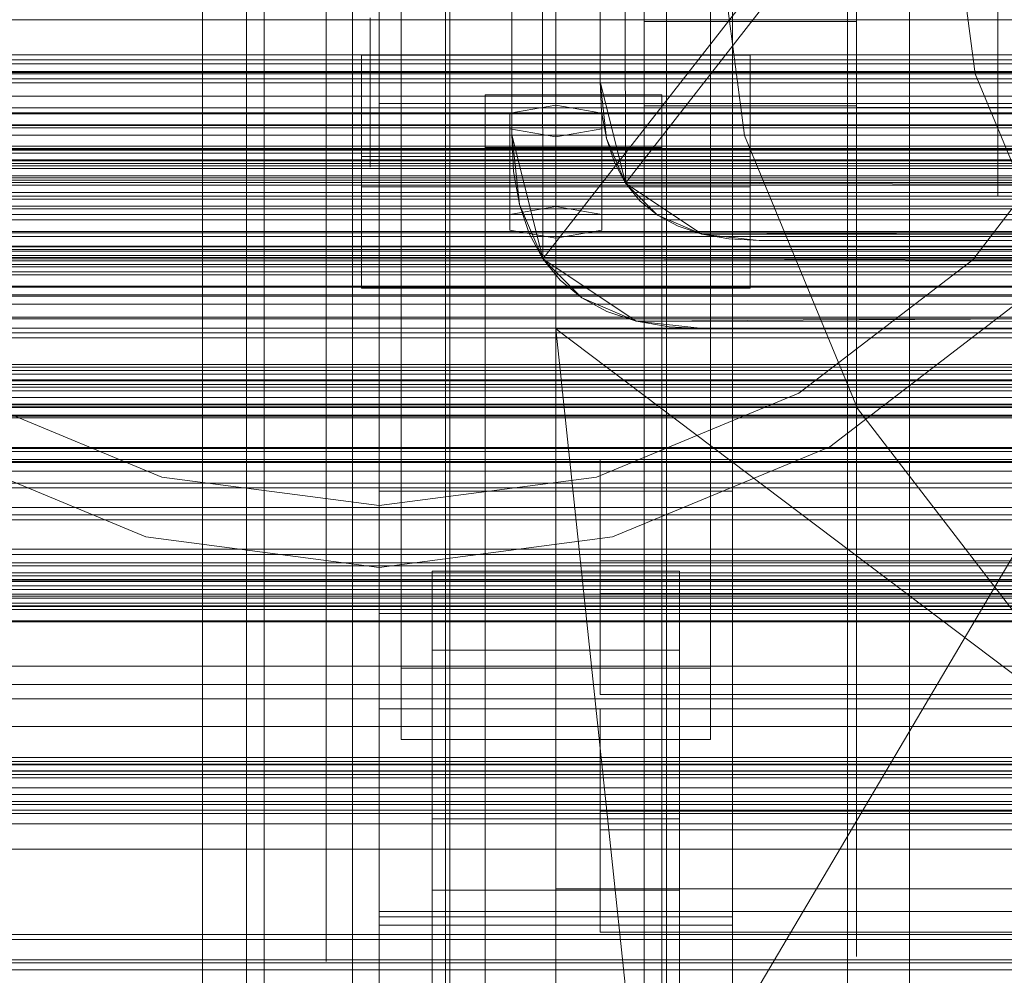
# Model space of a CAD drawing. Header units: millimetres. Extents: x -4738 to 65662, y -68080 to 6847.
# Tile 244 of 256: x -491 to -379, y -34378 to -34270. Entities that reach past the tile are written whole.
import ezdxf

# ---------------------------------------------------------------- set-up
doc = ezdxf.new("R2010")
doc.units = ezdxf.units.MM
for name, color, linetype, lineweight in [('COTAS_O', 1, 'Continuous', 0), ('frontal_briquetadora', 7, 'Continuous', 0), ('frontal_C01', 7, 'Continuous', 0), ('frontal_C02', 7, 'Continuous', 0), ('frontal_C03', 7, 'Continuous', 0), ('frontal_dosificador', 7, 'Continuous', 0), ('frontal_mezcladora', 7, 'Continuous', 0), ('frontal_secador', 7, 'Continuous', 0), ('frontal_tolva', 7, 'Continuous', 0)]:
    doc.layers.add(name, color=color, linetype=linetype, lineweight=lineweight)
doc.dimstyles.new('R19_100', dxfattribs={"dimtxt": 250, "dimasz": 150, "dimexe": 150, "dimexo": 80, "dimgap": 100, "dimtad": 1, "dimtih": 1, "dimtoh": 1, "dimdsep": 46, "dimcen": 0.09, "dimadec": 0, "dimazin": 0, "dimtfac": 1, "dimtdec": 4, "dimtofl": 0, "dimtmove": 0, "dimatfit": 3, "dimfxl": 1, "dimtolj": 1, "dimtzin": 0, "dimarcsym": 0})

# ---------------------------------------------------------------- blocks, each defined once
blk = doc.blocks.new('DIM_R30_48')
at = {"layer": 'COTAS_O'}
for p, q in [((-1725, -33700), (-1575, -33655)), ((1725, -33700), (1575, -33655)), ((-1725, -34400), (-1725, -33700)), ((-1725, -33700), (1725, -33700)), ((-1725, -33700), (-1575, -33745)), ((1725, -33700), (1575, -33745)), ((1725, -34400), (1725, -33700))]:
    blk.add_line(p, q, dxfattribs=at)
blk.add_text('3450 O', height=250, dxfattribs=at).set_placement((0, -33600))
blk = doc.blocks.new('DIM_R30_51')
at = {"layer": 'COTAS_O'}
for p, q in [((-650, -33700), (50, -33700)), ((50, -33700), (5, -33850)), ((50, -34900), (50, -33700)), ((50, -33700), (95, -33850)), ((50, -34900), (5, -34750)), ((50, -34900), (95, -34750)), ((-650, -34900), (50, -34900))]:
    blk.add_line(p, q, dxfattribs=at)
blk.add_text('1200 O', height=250, rotation=90, dxfattribs=at).set_placement((-50, -34300))
blk = doc.blocks.new('DIM_R30_52')
at = {"layer": 'COTAS_O'}
for p, q in [((-650, -34200), (-500, -34155)), ((650, -34200), (500, -34155)), ((-650, -34900), (-650, -34200)), ((-650, -34200), (650, -34200)), ((-650, -34200), (-500, -34245)), ((650, -34200), (500, -34245)), ((650, -34900), (650, -34200))]:
    blk.add_line(p, q, dxfattribs=at)
blk.add_text('1300 O', height=250, dxfattribs=at).set_placement((0, -34100))

msp = doc.modelspace()

# ---------------------------------------------------------------- linework, layer by layer
at = {"layer": 'frontal_briquetadora'}
for p, q in [((-430, -34680), (-430, -33820)), ((-430, -34060), (-430, -34490)), ((-430, -34060), (-430, -34305)), ((-430, -34496), (-430, -34060)), ((-396, -34270.044), (-396, -34250.459)), ((-420, -34270.216), (-420, -34251.309)), ((-396, -34270.216), (-396, -34251.309)), ((-453, -34275), (-453, -34255.072)), ((-453, -34275), (-453, -34255.296)), ((-442, -34275), (-442, -34255.072)), ((-442, -34275), (-442, -34255.133)), ((-430, -34275), (-430, -34255.133)), ((-396, -34275), (-396, -34255.296)), ((-465, -34275), (-465, -34255.514)), ((-465, -34275), (-465, -34255.573)), ((-456, -34275), (-456, -34256.258)), ((-453, -34275), (-453, -34255.514)), ((-453, -34275), (-453, -34256.258)), ((-442, -34275), (-442, -34255.654)), ((-430, -34275), (-430, -34255.654)), ((-430, -34275), (-430, -34256.258)), ((-396, -34275), (-396, -34255.491)), ((-430, -34260), (-430, -34305)), ((-430, -34680), (-430, -34260)), ((-430, -34496), (-430, -34260)), ((-420, -34260.694), (-420, -34279.784)), ((-396, -34260.18), (-396, -34279.956)), ((-396, -34260.694), (-396, -34279.784)), ((-430, -34271.095), (-430, -34267.964)), ((-451, -34275), (-451, -34269.793)), ((-442, -34275), (-442, -34269.793)), ((-396, -34270.216), (-420, -34270.216)), ((-420, -34289.306), (-420, -34270.216)), ((-160, -34270.044), (-396, -34270.044)), ((-396, -34289.82), (-396, -34270.044)), ((-396, -34289.306), (-396, -34270.216)), ((-430, -34275), (-430, -34271.095)), ((-605, -34275), (-453, -34275)), ((-465, -34275), (-605, -34275)), ((-396, -34275), (-596, -34275)), ((-453, -34275), (-465, -34275)), ((-465, -34275), (-465, -34294.486)), ((-465, -34275), (-465, -34294.427)), ((-453, -34275), (-456, -34275)), ((-456, -34275), (-456, -34293.742)), ((-453, -34275), (-453, -34294.704)), ((-453, -34275), (-453, -34294.486)), ((-442, -34275), (-453, -34275)), ((-453, -34275), (-453, -34294.928)), ((-453, -34275), (-453, -34293.742)), ((-442, -34275), (-451, -34275)), ((-451, -34275), (-451, -34280.207)), ((-430, -34275), (-442, -34275)), ((-442, -34275), (-442, -34294.346)), ((-442, -34275), (-442, -34280.207)), ((-442, -34275), (-442, -34294.867)), ((-442, -34275), (-442, -34294.928)), ((-430, -34275), (-188, -34275)), ((-430, -34275), (-430, -34278.905)), ((-430, -34275), (-430, -34293.742)), ((-430, -34275), (-430, -34294.346)), ((-430, -34275), (-430, -34294.867)), ((-160, -34275), (-396, -34275)), ((-396, -34275), (-396, -34294.704)), ((-396, -34275), (-396, -34294.509)), ((-430, -34278.905), (-430, -34282.036)), ((-396, -34279.784), (-420, -34279.784)), ((-420, -34279.784), (-420, -34298.691)), ((-396, -34279.784), (-396, -34298.691)), ((-451, -34280.207), (-451, -34284.382)), ((-442, -34280.207), (-442, -34284.382)), ((-160, -34279.956), (-396, -34279.956)), ((-396, -34279.956), (-396, -34299.541)), ((-430, -34282.036), (-430, -34283.774)), ((-451, -34284.382), (-451, -34286.699)), ((-442, -34284.382), (-442, -34286.699)), ((-420, -34307.847), (-420, -34289.306)), ((-396, -34307.847), (-396, -34289.306)), ((-396, -34309.026), (-396, -34289.82)), ((-456, -34293.742), (-456, -34311.847)), ((-453, -34293.742), (-453, -34311.847)), ((-430, -34293.742), (-430, -34311.847)), ((-465, -34294.427), (-465, -34313.547)), ((-465, -34294.486), (-465, -34313.797)), ((-453, -34294.486), (-453, -34313.797)), ((-453, -34294.704), (-453, -34313.651)), ((-453, -34294.928), (-453, -34314.542)), ((-442, -34294.346), (-442, -34313.41)), ((-442, -34294.867), (-442, -34314.554)), ((-442, -34294.928), (-442, -34314.542)), ((-430, -34294.346), (-430, -34313.41)), ((-430, -34294.867), (-430, -34314.554)), ((-396, -34294.509), (-396, -34313.268)), ((-396, -34294.704), (-396, -34313.651)), ((-420, -34298.691), (-420, -34316.687)), ((-396, -34298.691), (-396, -34316.687)), ((-396, -34299.541), (-396, -34318.183)), ((-430, -34305), (-430, -34471)), ((-418, -34418.333), (-430, -34305)), ((-210, -34305), (-430, -34305)), ((-210, -34471), (-430, -34305)), ((-430, -34680), (-430, -34305)), ((-430, -34305), (-430, -34496)), ((-420, -34325.125), (-420, -34307.847)), ((-396, -34325.125), (-396, -34307.847)), ((-396, -34326.924), (-396, -34309.026)), ((-456, -34311.847), (-456, -34328.696)), ((-453, -34311.847), (-453, -34328.696)), ((-430, -34311.847), (-430, -34328.696)), ((-465, -34313.547), (-465, -34332.059)), ((-465, -34313.797), (-465, -34332.755)), ((-453, -34313.651), (-453, -34331.113)), ((-453, -34313.797), (-453, -34332.755)), ((-442, -34313.41), (-442, -34331.914)), ((-430, -34313.41), (-430, -34331.914)), ((-396, -34313.268), (-396, -34330.557)), ((-396, -34313.651), (-396, -34331.113)), ((-453, -34314.542), (-453, -34333.532)), ((-442, -34314.542), (-442, -34333.532)), ((-442, -34314.554), (-442, -34333.882)), ((-430, -34314.554), (-430, -34333.882)), ((-420, -34316.687), (-420, -34333.081)), ((-396, -34316.687), (-396, -34333.081)), ((-396, -34318.183), (-396, -34335.166)), ((-420, -34340.477), (-420, -34325.125)), ((-396, -34340.477), (-396, -34325.125)), ((-396, -34342.827), (-396, -34326.924)), ((-456, -34328.696), (-456, -34343.717)), ((-453, -34328.696), (-453, -34343.717)), ((-430, -34328.696), (-430, -34343.717)), ((-396, -34330.557), (-396, -34345.711)), ((-465, -34332.059), (-465, -34349.672)), ((-453, -34331.113), (-453, -34346.418)), ((-442, -34331.914), (-442, -34349.588)), ((-430, -34331.914), (-430, -34349.588)), ((-396, -34331.113), (-396, -34346.418)), ((-465, -34332.755), (-465, -34351.191)), ((-453, -34332.755), (-453, -34351.191)), ((-420, -34333.081), (-420, -34347.243)), ((-396, -34333.081), (-396, -34347.243)), ((-453, -34333.532), (-453, -34351.599)), ((-442, -34333.532), (-442, -34351.599)), ((-442, -34333.882), (-442, -34352.677)), ((-430, -34333.882), (-430, -34352.677)), ((-396, -34335.166), (-396, -34349.836)), ((-420, -34353.313), (-420, -34340.477)), ((-396, -34353.313), (-396, -34340.477)), ((-396, -34356.124), (-396, -34342.827)), ((-456, -34343.717), (-456, -34356.398)), ((-453, -34343.717), (-453, -34356.398)), ((-430, -34343.717), (-430, -34356.398)), ((-453, -34346.418), (-453, -34358.978)), ((-396, -34345.711), (-396, -34358.147)), ((-396, -34346.418), (-396, -34358.978)), ((-420, -34347.243), (-420, -34358.629)), ((-396, -34347.243), (-396, -34358.629)), ((-465, -34349.672), (-465, -34366.107)), ((-442, -34349.588), (-442, -34366.174)), ((-430, -34349.588), (-430, -34366.174)), ((-396, -34349.836), (-396, -34361.631)), ((-465, -34351.191), (-465, -34368.936)), ((-453, -34351.191), (-453, -34368.936)), ((-453, -34351.599), (-453, -34368.458)), ((-442, -34351.599), (-442, -34368.458)), ((-442, -34352.677), (-442, -34370.769)), ((-430, -34352.677), (-430, -34370.769)), ((-420, -34363.139), (-420, -34353.313)), ((-396, -34363.139), (-396, -34353.313)), ((-456, -34356.398), (-456, -34366.307)), ((-453, -34356.398), (-453, -34366.307)), ((-430, -34356.398), (-430, -34366.307)), ((-396, -34366.303), (-396, -34356.124)), ((-420, -34358.629), (-420, -34366.801)), ((-396, -34358.147), (-396, -34367.388)), ((-396, -34358.629), (-396, -34366.801)), ((-453, -34358.978), (-453, -34368.312)), ((-430, -34361.302), (-430, -34359.564)), ((-396, -34358.978), (-396, -34368.312)), ((-430, -34364.433), (-430, -34361.302)), ((-396, -34361.631), (-396, -34370.096)), ((-420, -34369.578), (-420, -34363.139)), ((-396, -34369.578), (-396, -34363.139)), ((-430, -34368.338), (-430, -34364.433)), ((-465, -34366.107), (-465, -34381.105)), ((-456, -34366.307), (-456, -34373.106)), ((-453, -34366.307), (-453, -34373.106)), ((-442, -34366.174), (-442, -34381.431)), ((-430, -34366.174), (-430, -34381.431)), ((-430, -34366.307), (-430, -34373.106)), ((-396, -34372.973), (-396, -34366.303)), ((-420, -34366.801), (-420, -34371.445)), ((-396, -34366.801), (-396, -34371.445)), ((-396, -34367.388), (-396, -34373.079)), ((-465, -34368.936), (-465, -34385.831)), ((-453, -34368.312), (-453, -34374.059)), ((-453, -34368.458), (-453, -34383.843)), ((-453, -34368.936), (-453, -34385.831)), ((-442, -34368.458), (-442, -34383.843)), ((-430, -34368.338), (-188, -34368.338)), ((-430, -34368.338), (-430, -34372.243)), ((-396, -34368.312), (-396, -34374.059)), ((-420, -34372.383), (-420, -34369.578)), ((-396, -34372.383), (-396, -34369.578)), ((-442, -34370.769), (-442, -34387.994)), ((-430, -34370.769), (-430, -34387.994)), ((-396, -34370.096), (-396, -34374.907)), ((-430, -34372.243), (-430, -34375.375)), ((-420, -34371.445), (-420, -34372.383)), ((-396, -34371.445), (-396, -34372.383)), ((-456, -34373.106), (-456, -34376.565)), ((-453, -34373.106), (-453, -34376.565)), ((-430, -34373.106), (-430, -34376.565)), ((-396, -34375.878), (-396, -34372.973)), ((-396, -34373.079), (-396, -34375)), ((-453, -34374.059), (-453, -34376)), ((-396, -34374.059), (-396, -34376)), ((-430, -34375.375), (-430, -34377.112)), ((-396, -34374.907), (-396, -34375.878))]:
    msp.add_line(p, q, dxfattribs=at)
at = {"layer": 'frontal_C01'}
for p, q in [((-450, -34323.351), (-450, -33999.812)), ((-410, -33999.812), (-410, -34323.351)), ((-450, -34371.499), (-450, -34047.96)), ((-410, -34371.499), (-410, -34047.96)), ((-450, -34372.443), (-450, -34048.905)), ((-410, -34048.905), (-410, -34372.443)), ((-442.5, -34657.873), (-442.5, -34055.074)), ((-417.5, -34055.074), (-417.5, -34657.873)), ((-447.5, -34343.381), (-447.5, -34064.12)), ((-412.5, -34064.12), (-412.5, -34343.381)), ((-447.5, -34351.469), (-447.5, -34072.208)), ((-412.5, -34351.469), (-412.5, -34072.208)), ((-442.5, -34684.054), (-442.5, -34081.254)), ((-417.5, -34684.054), (-417.5, -34081.254)), ((-450, -34410.962), (-450, -34087.423)), ((-410, -34410.962), (-410, -34087.423)), ((-410, -34323.351), (-450, -34323.351)), ((-450, -34323.351), (-450, -34371.499)), ((-450, -34646.889), (-450, -34323.351)), ((-410, -34371.499), (-410, -34323.351)), ((-410, -34323.351), (-410, -34646.889)), ((-450, -34348.002), (-450, -34337.218)), ((-450, -34337.218), (450, -34337.218)), ((-450, -34370.922), (-450, -34337.218)), ((-412.5, -34343.381), (-447.5, -34343.381)), ((-447.5, -34343.381), (-447.5, -34351.469)), ((-412.5, -34351.469), (-412.5, -34343.381)), ((450, -34348.002), (-450, -34348.002)), ((-450, -34348.002), (-450, -34381.706)), ((-425, -34361.689), (-425, -34347.993)), ((-425, -34347.993), (425, -34347.993)), ((-425, -34359.548), (-425, -34347.993)), ((-447.5, -34351.469), (-412.5, -34351.469)), ((425, -34359.548), (-425, -34359.548)), ((-425, -34359.548), (-425, -34373.245)), ((-444, -34368.515), (-444, -34360.426)), ((-444, -34360.426), (-416, -34360.426)), ((-444, -34451.787), (-444, -34360.426)), ((-416, -34360.426), (-416, -34368.515)), ((-416, -34360.426), (-416, -34451.787)), ((425, -34361.689), (-425, -34361.689)), ((-425, -34361.689), (-425, -34373.245)), ((-416, -34368.515), (-444, -34368.515)), ((-444, -34368.515), (-444, -34459.876)), ((-416, -34459.876), (-416, -34368.515)), ((450, -34370.922), (-450, -34370.922)), ((-450, -34370.922), (-450, -34381.706)), ((-450, -34371.499), (-410, -34371.499)), ((-450, -34695.038), (-450, -34371.499)), ((-410, -34695.038), (-410, -34371.499)), ((-410, -34372.443), (-450, -34372.443)), ((-450, -34372.443), (-450, -34410.962)), ((-450, -34695.982), (-450, -34372.443)), ((-425, -34373.245), (425, -34373.245)), ((-410, -34410.962), (-410, -34372.443)), ((-410, -34372.443), (-410, -34695.982))]:
    msp.add_line(p, q, dxfattribs=at)
at = {"layer": 'frontal_C02'}
for p, q in [((-470, -35975), (-470, -33530.372)), ((-463, -35975), (-463, -33530.372)), ((-397, -35975), (-397, -33530.372)), ((-390, -35975), (-390, -33530.372)), ((-446.358, -34445.904), (-186.358, -34005.904)), ((-470, -35975), (-470, -34035.57)), ((-463, -35975), (-463, -34035.57)), ((-397, -35975), (-397, -34035.57)), ((-390, -35975), (-390, -34035.57)), ((-450, -34402.112), (-450, -34044.45)), ((-410, -34044.45), (-410, -34402.112)), ((-450, -34440.294), (-450, -34082.632)), ((-410, -34440.294), (-410, -34082.632)), ((-450, -34578.704), (-450, -34221.042)), ((-410, -34221.042), (-410, -34578.704)), ((-442.5, -34406.362), (-442.5, -34230.064)), ((-417.5, -34230.064), (-417.5, -34406.362)), ((-450, -34246.094), (-450, -34279.503)), ((-442.5, -34436.044), (-442.5, -34259.747)), ((-417.5, -34436.044), (-417.5, -34259.747)), ((-450, -34267.581), (-450, -34279.503)), ((-450, -34626.431), (-450, -34268.769)), ((-410, -34626.431), (-410, -34268.769)), ((-452, -34288.94), (-452, -34274.037)), ((-452, -34274.037), (-408, -34274.037)), ((-452, -34285.492), (-452, -34274.037)), ((-408, -34274.037), (-408, -34288.94)), ((-408, -34274.037), (-408, -34285.492)), ((-438, -34284.469), (-438, -34278.508)), ((-438, -34278.508), (-418, -34278.508)), ((-438, -34422.539), (-438, -34278.508)), ((-418, -34278.508), (-418, -34284.469)), ((-418, -34278.508), (-418, -34422.539)), ((-450, -34279.503), (450, -34279.503)), ((-430, -34279.7), (-435.196, -34280.595)), ((-424.804, -34280.595), (-430, -34279.7)), ((-430, -34291.155), (-430, -34279.7)), ((-435.196, -34280.595), (-435.196, -34282.383)), ((-435.196, -34292.049), (-435.196, -34280.595)), ((-424.804, -34282.383), (-424.804, -34280.595)), ((-424.804, -34292.049), (-424.804, -34280.595)), ((-435.196, -34282.383), (-430, -34283.277)), ((-435.196, -34293.838), (-435.196, -34282.383)), ((-430, -34283.277), (-424.804, -34282.383)), ((-424.804, -34293.838), (-424.804, -34282.383)), ((-430, -34283.277), (-430, -34294.732)), ((-418, -34284.469), (-438, -34284.469)), ((-438, -34284.469), (-438, -34428.5)), ((-418, -34428.5), (-418, -34284.469)), ((-408, -34285.492), (-452, -34285.492)), ((-452, -34285.492), (-452, -34300.395)), ((-408, -34300.395), (-408, -34285.492)), ((-408, -34288.94), (-452, -34288.94)), ((-452, -34288.94), (-452, -34300.395)), ((-408, -34300.395), (-408, -34288.94)), ((-435.196, -34292.049), (-430, -34291.155)), ((-435.196, -34293.838), (-435.196, -34292.049)), ((-430, -34291.155), (-424.804, -34292.049)), ((-424.804, -34292.049), (-424.804, -34293.838)), ((-430, -34294.732), (-435.196, -34293.838)), ((-424.804, -34293.838), (-430, -34294.732)), ((-452, -34300.395), (-408, -34300.395)), ((-425, -34334.92), (-425, -34319.779)), ((-425, -34319.779), (425, -34319.779)), ((-425, -34331.234), (-425, -34319.779)), ((425, -34331.234), (-425, -34331.234)), ((-425, -34331.234), (-425, -34346.375)), ((-444, -34341.366), (-444, -34332.424)), ((-444, -34332.424), (-416, -34332.424)), ((-444, -34424.583), (-444, -34332.424)), ((-416, -34332.424), (-416, -34341.366)), ((-416, -34332.424), (-416, -34424.583)), ((425, -34334.92), (-425, -34334.92)), ((-425, -34334.92), (-425, -34346.375)), ((-416, -34341.366), (-444, -34341.366)), ((-444, -34341.366), (-444, -34433.524)), ((-416, -34433.524), (-416, -34341.366)), ((-425, -34346.375), (425, -34346.375))]:
    msp.add_line(p, q, dxfattribs=at)
at = {"layer": 'frontal_C03'}
for p, q in [((1250, -34270.05), (-1250, -34270.05)), ((1250, -34275.899), (-1250, -34275.899)), ((1250, -34277.153), (-1250, -34277.153)), ((1496, -34280.547), (-1496, -34280.547)), ((1496, -34280.664), (-1496, -34280.664)), ((1496, -34281.93), (-1496, -34281.93)), ((1496, -34282.265), (-1496, -34282.265)), ((1496, -34284.605), (-1496, -34284.605)), ((1496, -34285.106), (-1496, -34285.106)), ((-1250, -34284.794), (1250, -34284.794)), ((1250, -34286.273), (-1250, -34286.273)), ((1250, -34286.559), (-1250, -34286.559)), ((1250, -34286.875), (-1250, -34286.875)), ((-1496, -34288.163), (1496, -34288.163)), ((1250, -34287.669), (-1250, -34287.669)), ((-1250, -34288.434), (1250, -34288.434)), ((1496, -34288.754), (-1496, -34288.754)), ((1250, -34289.556), (-1250, -34289.556)), ((1250, -34290.321), (-1250, -34290.321)), ((1496, -34292.063), (-1496, -34292.063)), ((1250, -34291.115), (-1250, -34291.115)), ((1250, -34291.431), (-1250, -34291.431)), ((1496, -34292.655), (-1496, -34292.655)), ((1250, -34294.544), (-1250, -34294.544)), ((1496, -34295.711), (-1496, -34295.711)), ((1496, -34296.213), (-1496, -34296.213)), ((1250, -34296.023), (-1250, -34296.023)), ((1250, -34296.711), (-1250, -34296.711)), ((1250, -34297.088), (-1250, -34297.088)), ((1496, -34298.552), (-1496, -34298.552)), ((1496, -34298.887), (-1496, -34298.887)), ((1496, -34300.153), (-1496, -34300.153)), ((1496, -34300.271), (-1496, -34300.271)), ((1250, -34301.139), (-1250, -34301.139)), ((1250, -34302.211), (-1250, -34302.211)), ((1250, -34303.665), (-1250, -34303.665)), ((1250, -34304.919), (-1250, -34304.919)), ((1250, -34309.017), (-1250, -34309.017)), ((1250, -34309.333), (-1250, -34309.333)), ((1250, -34309.698), (-1250, -34309.698)), ((1250, -34310.127), (-1250, -34310.127)), ((1250, -34310.767), (-1250, -34310.767)), ((-1250, -34310.891), (1250, -34310.891)), ((1250, -34311.302), (-1250, -34311.302)), ((1250, -34311.605), (-1250, -34311.605)), ((1250, -34312.014), (-1250, -34312.014)), ((1250, -34312.778), (-1250, -34312.778)), ((1250, -34313.572), (-1250, -34313.572)), ((1250, -34313.889), (-1250, -34313.889)), ((1250, -34314.77), (-1250, -34314.77)), ((1250, -34315.064), (-1250, -34315.064)), ((1496, -34318.408), (-1496, -34318.408)), ((1496, -34318.526), (-1496, -34318.526)), ((1496, -34319.792), (-1496, -34319.792)), ((1496, -34320.127), (-1496, -34320.127)), ((-1250, -34321.084), (1250, -34321.084)), ((1496, -34322.466), (-1496, -34322.466)), ((1496, -34322.968), (-1496, -34322.968)), ((1250, -34322.976), (-1250, -34322.976)), ((-1496, -34326.024), (1496, -34326.024)), ((1496, -34326.616), (-1496, -34326.616)), ((1496, -34329.924), (-1496, -34329.924)), ((1496, -34330.516), (-1496, -34330.516)), ((1250, -34331.474), (-1250, -34331.474)), ((1250, -34331.791), (-1250, -34331.791)), ((1250, -34332.585), (-1250, -34332.585)), ((1496, -34333.573), (-1496, -34333.573)), ((1496, -34334.074), (-1496, -34334.074)), ((-1250, -34333.349), (1250, -34333.349)), ((1250, -34333.564), (-1250, -34333.564)), ((1250, -34334.472), (-1250, -34334.472)), ((1250, -34335.236), (-1250, -34335.236)), ((1250, -34335.457), (-1250, -34335.457)), ((1496, -34336.414), (-1496, -34336.414)), ((1250, -34336.03), (-1250, -34336.03)), ((1250, -34336.346), (-1250, -34336.346)), ((1496, -34336.749), (-1496, -34336.749)), ((1496, -34338.015), (-1496, -34338.015)), ((1496, -34338.132), (-1496, -34338.132)), ((1250, -34345.238), (-1250, -34345.238)), ((1250, -34346.843), (-1250, -34346.843)), ((1250, -34353.932), (-1250, -34353.932)), ((1250, -34354.248), (-1250, -34354.248)), ((1250, -34354.329), (-1250, -34354.329)), ((1250, -34355.042), (-1250, -34355.042)), ((1250, -34355.401), (-1250, -34355.401)), ((-1250, -34355.806), (1250, -34355.806)), ((1250, -34356.929), (-1250, -34356.929)), ((1250, -34357.694), (-1250, -34357.694)), ((1250, -34358.488), (-1250, -34358.488)), ((1250, -34358.804), (-1250, -34358.804)), ((1250, -34359.453), (-1250, -34359.453)), ((1250, -34359.829), (-1250, -34359.829)), ((1250, -34376.389), (-1250, -34376.389)), ((1250, -34376.706), (-1250, -34376.706)), ((1250, -34377.5), (-1250, -34377.5))]:
    msp.add_line(p, q, dxfattribs=at)
at = {"layer": 'frontal_dosificador'}
for p, q in [((-380, -34290), (-380, -34150)), ((-382.825, -34297.175), (-367.728, -34277.5)), ((-380, -34290), (-520, -34290)), ((-402.5, -34312.272), (-382.825, -34297.175)), ((-399, -34318.335), (-377.875, -34302.125)), ((-497.5, -34312.272), (-474.588, -34321.763)), ((-425.412, -34321.763), (-402.5, -34312.272)), ((-501, -34318.335), (-476.4, -34328.524)), ((-423.6, -34328.524), (-399, -34318.335)), ((-330, -34320), (-570, -34320)), ((-474.588, -34321.763), (-450, -34325)), ((-450, -34325), (-425.412, -34321.763)), ((-476.4, -34328.524), (-450, -34332)), ((-450, -34332), (-423.6, -34328.524)), ((-205, -34335), (-555, -34335)), ((-330, -34355), (-570, -34355))]:
    msp.add_line(p, q, dxfattribs=at)
at = {"layer": 'frontal_mezcladora'}
for p, q in [((-408.639, -34283.129), (-413, -34250)), ((-382.559, -34276.141), (-386, -34250)), ((-372.469, -34300.5), (-382.559, -34276.141)), ((-395.851, -34314), (-408.639, -34283.129)), ((-375.51, -34340.51), (-395.851, -34314)), ((-420, -34335), (-150, -34335)), ((-420, -34380), (-420, -34335))]:
    msp.add_line(p, q, dxfattribs=at)
at = {"layer": 'frontal_secador'}
for p, q in [((413, -33215), (-431.48, -34297.08)), ((407, -33225), (-422.12, -34288.52)), ((-433.02, -33225.78), (-435, -34283)), ((-433.02, -33225.78), (-431.48, -34297.08)), ((-434.78, -33232.82), (-435, -34283)), ((-423.38, -33233.82), (-425, -34277)), ((-423.38, -33233.82), (-422.12, -34288.52)), ((-435, -34283), (-435, -33237)), ((-424.82, -33239.58), (-425, -34277)), ((-425, -34277), (-425, -33243)), ((1250, -34274), (-1250, -34274)), ((1250, -34274.545), (-1250, -34274.545)), ((1250, -34276), (-1250, -34276)), ((1250, -34276.144), (-1250, -34276.144)), ((1250, -34276.709), (-1250, -34276.709)), ((-424.82, -34280.42), (-425, -34277)), ((-425, -34277), (-424.28, -34283.48)), ((-425, -34277), (-422.12, -34288.52)), ((1250, -34278.686), (-1250, -34278.686)), ((1250, -34280), (-1250, -34280)), ((-424.28, -34283.48), (-424.82, -34280.42)), ((1320, -34282), (-1320, -34282)), ((1250, -34282), (-1250, -34282)), ((1320, -34282.273), (-1320, -34282.273)), ((1320, -34283.072), (-1320, -34283.072)), ((-434.78, -34287.18), (-435, -34283)), ((-435, -34283), (-434.12, -34290.92)), ((-435, -34283), (-431.48, -34297.08)), ((-423.38, -34286.18), (-424.28, -34283.48)), ((-424.28, -34283.48), (-422.12, -34288.52)), ((1320, -34284.343), (-1320, -34284.343)), ((1250, -34284.651), (-1250, -34284.651)), ((1320, -34286), (-1320, -34286)), ((1250, -34285.859), (-1250, -34285.859)), ((-1250, -34286), (1250, -34286)), ((-422.12, -34288.52), (-423.38, -34286.18)), ((-434.12, -34290.92), (-434.78, -34287.18)), ((1320, -34287.929), (-1320, -34287.929)), ((-420.5, -34290.5), (-422.12, -34288.52)), ((-422.12, -34288.52), (-418.52, -34292.12)), ((-422.12, -34288.52), (-413.48, -34294.28)), ((-422.12, -34288.52), (420.5, -34290.5)), ((-1320, -34290), (1320, -34290)), ((-1250, -34290), (1250, -34290)), ((-433.02, -34294.22), (-434.12, -34290.92)), ((-434.12, -34290.92), (-431.48, -34297.08)), ((-418.52, -34292.12), (-420.5, -34290.5)), ((-413.48, -34294.28), (420.5, -34290.5)), ((1320, -34292.071), (-1320, -34292.071)), ((-416.18, -34293.38), (-418.52, -34292.12)), ((-418.52, -34292.12), (-413.48, -34294.28)), ((1320, -34294), (-1320, -34294)), ((1250, -34294.141), (-1250, -34294.141)), ((-431.48, -34297.08), (-433.02, -34294.22)), ((-413.48, -34294.28), (-416.18, -34293.38)), ((-410.42, -34294.82), (-413.48, -34294.28)), ((-413.48, -34294.28), (-407, -34295)), ((-413.48, -34294.28), (410.42, -34294.82)), ((-407, -34295), (-410.42, -34294.82)), ((-407, -34295), (410.42, -34294.82)), ((407, -34295), (-407, -34295)), ((1320, -34295.657), (-1320, -34295.657)), ((1320, -34296.928), (-1320, -34296.928)), ((1250, -34297.285), (-1250, -34297.285)), ((-429.5, -34299.5), (-431.48, -34297.08)), ((-431.48, -34297.08), (-427.08, -34301.48)), ((-431.48, -34297.08), (-420.92, -34304.12)), ((-431.48, -34297.08), (429.5, -34299.5)), ((1320, -34297.727), (-1320, -34297.727)), ((1320, -34298), (-1320, -34298)), ((1250, -34298), (-1250, -34298)), ((-427.08, -34301.48), (-429.5, -34299.5)), ((-420.92, -34304.12), (429.5, -34299.5)), ((1250, -34301.314), (-1250, -34301.314)), ((-424.22, -34303.02), (-427.08, -34301.48)), ((-427.08, -34301.48), (-420.92, -34304.12)), ((-420.92, -34304.12), (-424.22, -34303.02)), ((1250, -34303.856), (-1250, -34303.856)), ((-417.18, -34304.78), (-420.92, -34304.12)), ((-420.92, -34304.12), (-413, -34305)), ((-420.92, -34304.12), (417.18, -34304.78)), ((-413, -34305), (-417.18, -34304.78)), ((-413, -34305), (417.18, -34304.78)), ((413, -34305), (-413, -34305)), ((1250, -34305.455), (-1250, -34305.455)), ((1250, -34306), (-1250, -34306)), ((1360, -34313.5), (-1360, -34313.5)), ((1250, -34313.75), (-1250, -34313.75)), ((1360, -34314.863), (-1360, -34314.863)), ((1360, -34318.859), (-1360, -34318.859)), ((1360, -34325.216), (-1360, -34325.216)), ((1250, -34332.924), (-1250, -34332.924)), ((1360, -34333.5), (-1360, -34333.5)), ((1360, -34343.147), (-1360, -34343.147)), ((-1360, -34353.5), (1360, -34353.5)), ((-1250, -34353.5), (1250, -34353.5)), ((1360, -34363.853), (-1360, -34363.853)), ((1360, -34373.5), (-1360, -34373.5)), ((1250, -34374.076), (-1250, -34374.076))]:
    msp.add_line(p, q, dxfattribs=at)
at = {"layer": 'frontal_tolva'}
for p, q in [((-1821.5, -34350), (1821.5, -34350)), ((-1821.5, -34361), (1821.5, -34361))]:
    msp.add_line(p, q, dxfattribs=at)

# ---------------------------------------------------------------- dimensions: what is measured, and where the dimension line sits
at = {"layer": 'COTAS_O'}
for p1, p2, distance, picture, middle in [((-650, -34900), (-650, -33700), -700, 'DIM_R30_51', (50, -34300)), ((-1725, -34400), (1725, -34400), 700, 'DIM_R30_48', (0, -33700)), ((-650, -34900), (650, -34900), 700, 'DIM_R30_52', (0, -34200))]:
    dim = msp.add_aligned_dim(p1=p1, p2=p2, distance=distance, text='<> O', dimstyle='R19_100', dxfattribs=at)
    dim.commit()
    dim.dimension.update_dxf_attribs({"geometry": picture, "text_midpoint": middle})

doc.saveas('drawing.dxf')
